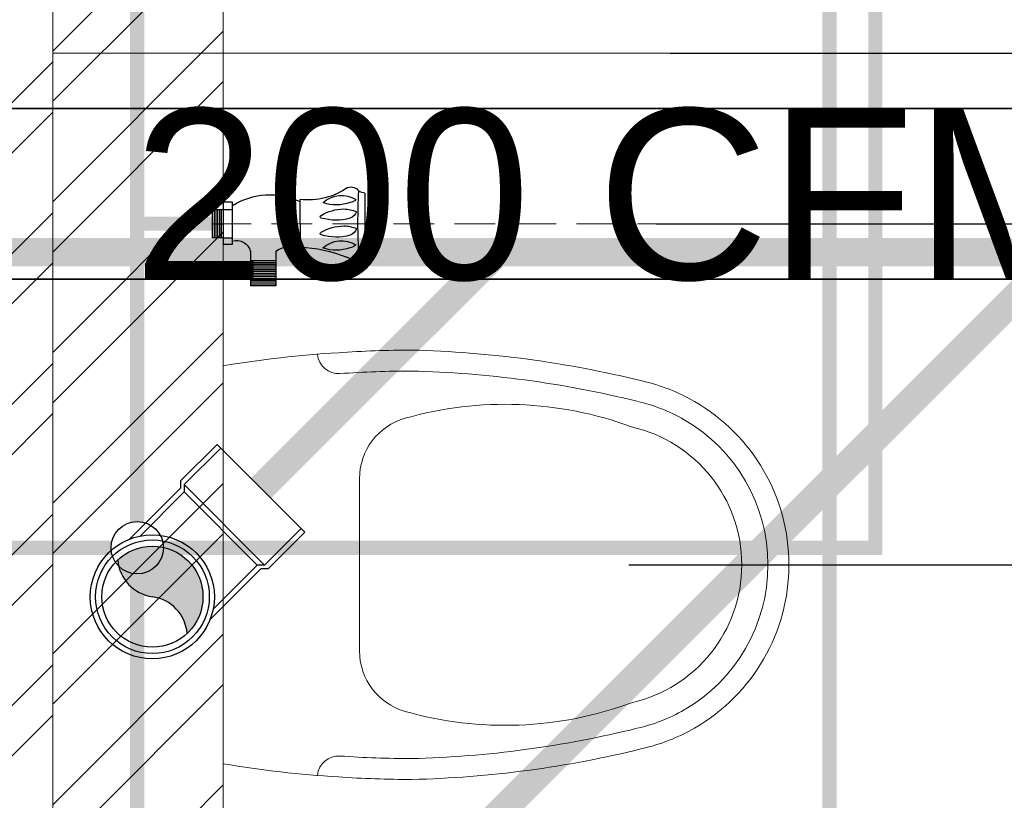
# Model space of a CAD drawing. Header units: inches. Extents: x 105152 to 158499, y 12149 to 30915.
# Tile 187 of 256: x 126756 to 126791, y 21387 to 21415. Entities that reach past the tile are written whole.
import ezdxf

# ---------------------------------------------------------------- set-up
doc = ezdxf.new("R2010")
doc.units = ezdxf.units.IN
doc.header["$MEASUREMENT"] = 0
doc.header["$PDMODE"] = 34
doc.linetypes.add('DASHED2', pattern=[0.375, 0.25, -0.125])
for name, color, linetype in [('0-SA-DUCT', 250, 'Continuous'), ('PP--DIM', 7, 'Continuous'), ('PP-HVAC- GRILL', 1, 'Continuous')]:
    doc.layers.add(name, color=color, linetype=linetype)
for name, color, linetype, lineweight in [('AR - PLAN', 251, 'Continuous', 5), ('CENTER', 46, 'DASHED2', 9), ('DIFFUSER', 3, 'Continuous', 30), ('DRAINAGE ', 7, 'Continuous', 9), ('EXHAUST AIR DUCT', 13, 'Continuous', 35), ('HVAC SERVICE', 1, 'Continuous', 35), ('HVAC TEXT PP', 104, 'Continuous', 20), ('PD_BRICK WALL_115', 134, 'Continuous', 30), ('PD_FIXTURE', 21, 'Continuous', 25), ('PD_HATCH', 45, 'Continuous', 9), ('PL. FICTURE', 4, 'Continuous', 25), ('PP- 75DIA Soil Waste Sewer pipe', 90, 'Continuous', 9), ('PP-Domestic  Cold Water Supply', 5, 'Continuous', 25), ('PP-Soil Pipe', 1, 'Continuous', 25), ('PP-SWP', 1, 'Continuous', 25), ('RO WATER ', 15, 'Continuous', 15), ('WATER SUPPLY ', 7, 'Continuous', 9)]:
    doc.layers.add(name, color=color, linetype=linetype, lineweight=lineweight)
doc.styles.get("Standard").update_dxf_attribs({"font": 'arial.ttf', "height": 6})
doc.styles.add('TIMES NEW ROMAN', font='times.ttf')
doc.dimstyles.new('PP-DIM', dxfattribs={"dimtxt": 4, "dimasz": 1, "dimexe": 1, "dimexo": 1, "dimgap": 0.09, "dimtad": 0, "dimdec": 0, "dimzin": 0, "dimdsep": 46, "dimlunit": 4, "dimtxsty": 'TIMES NEW ROMAN', "dimblk": 'ARCHTICK', "dimcen": 0.09, "dimdle": 1, "dimclrd": 256, "dimclre": 256, "dimclrt": 256, "dimadec": 0, "dimazin": 0, "dimtfac": 1, "dimtdec": 4, "dimtofl": 0, "dimtmove": 1, "dimatfit": 3, "dimfxl": 1, "dimtolj": 1, "dimtzin": 0, "dimlwd": -1, "dimlwe": -1, "dimarcsym": 0})

# ---------------------------------------------------------------- blocks, each defined once
blk = doc.blocks.new('zw$E1C9')
at = {"layer": '0-SA-DUCT', "color": 1}
for p, q in [((0, 3.743858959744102), (5.99999999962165, 9.743858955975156)), ((0, 9.743858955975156), (5.99999999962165, 3.743858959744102)), ((0, 8.743858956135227), (5.99999999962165, 8.743858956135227)), ((0, 7.74385895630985), (5.99999999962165, 7.74385895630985)), ((0, 6.743858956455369), (5.99999999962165, 6.743858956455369)), ((5.99999999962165, 5.74385895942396), (0, 5.74385895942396)), ((5.99999999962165, 4.743858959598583), (0, 4.743858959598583))]:
    blk.add_line(p, q, dxfattribs=at)
at = {"layer": '0-SA-DUCT', "color": 1, "lineweight": 30}
blk.add_lwpolyline([(0, 9.743858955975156), (5.99999999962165, 9.743858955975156), (5.99999999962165, 3.743858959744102), (0, 3.743858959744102)], close=True, dxfattribs=at)
at = {"layer": 'DIFFUSER', "color": 3, "extrusion": (2.8008928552e-06, 4.46e-14, 0.9999999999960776)}
for p, q in [((2.382324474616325, 12.58816672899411, -6.672635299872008e-06), (2.382324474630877, 13.48771791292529, -6.672635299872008e-06)), ((2.382324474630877, 13.48771791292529, -6.672635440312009e-06), (3.617675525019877, 13.48771791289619, -1.013272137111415e-05)), ((3.617675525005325, 12.58816672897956, -1.013272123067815e-05), (3.617675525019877, 13.48771791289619, -1.013272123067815e-05)), ((2.999999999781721, 10.09744650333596, -8.402677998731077e-06), (1.508865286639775, 12.58816672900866, -4.226169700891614e-06)), ((1.508865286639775, 12.58816672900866, -4.226169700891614e-06), (2.382324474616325, 12.58816672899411, -6.672635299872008e-06)), ((2.999999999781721, 10.09744650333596, -8.402677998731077e-06), (4.491134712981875, 12.58816672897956, -1.257918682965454e-05)), ((4.491134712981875, 12.58816672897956, -1.257918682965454e-05), (3.617675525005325, 12.58816672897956, -1.013272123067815e-05))]:
    blk.add_line(p, q, dxfattribs=at)
at = {"layer": 'DIFFUSER', "color": 8, "extrusion": (-4.46e-14, -2.8008928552e-06, 0.9999999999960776)}
blk.add_line((0.9999999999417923, 8.74385895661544, -2.800892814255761e-06), (0.9999999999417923, 8.74385895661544, -2.800892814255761e-06), dxfattribs=at)
at = {"layer": 'DIFFUSER', "color": 3, "extrusion": (2.8008928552e-06, -4.46e-14, 0.9999999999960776)}
for p, q in [((2.999999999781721, 3.390271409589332, -8.402677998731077e-06), (1.508865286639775, 0.8995511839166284, -4.226169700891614e-06)), ((2.999999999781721, 3.390271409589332, -8.402677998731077e-06), (4.491134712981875, 0.8995511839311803, -1.257918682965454e-05)), ((1.508865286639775, 0.8995511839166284, -4.226169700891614e-06), (2.382324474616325, 0.8995511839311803, -6.672635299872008e-06)), ((2.382324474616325, 0.8995511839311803, -6.672635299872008e-06), (2.382324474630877, 0, -6.672635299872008e-06)), ((4.491134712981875, 0.8995511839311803, -1.257918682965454e-05), (3.617675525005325, 0.8995511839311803, -1.013272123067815e-05)), ((3.617675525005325, 0.8995511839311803, -1.013272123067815e-05), (3.617675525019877, 2.91038304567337e-11, -1.013272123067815e-05)), ((2.382324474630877, 0, -6.672635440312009e-06), (3.617675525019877, 2.91038304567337e-11, -1.013272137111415e-05))]:
    blk.add_line(p, q, dxfattribs=at)
blk = doc.blocks.new('HVAC SERVICE')
at = {"layer": 'EXHAUST AIR DUCT'}
for p, q in [((599.741244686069, -203.9390207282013, 0.0001581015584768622), (599.741244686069, -211.9390207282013, 0.0001581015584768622)), ((599.741244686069, -203.9390207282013, 0.0001581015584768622), (665.3168820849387, -203.9390207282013, 0.0001581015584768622)), ((599.741244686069, -211.9390207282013, 0.0001581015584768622), (668.7948409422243, -211.9390207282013, 0.0001581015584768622))]:
    blk.add_line(p, q, dxfattribs=at)
at = {"layer": 'PP-HVAC- GRILL', "lineweight": 30, "ltscale": 1000, "xscale": 0.6666666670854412, "yscale": 0.6666666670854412, "zscale": 0.6666666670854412, "rotation": 90}
blk.add_blockref('zw$E1C9', (606.2371506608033, -209.9390207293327, 0.0001581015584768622), dxfattribs=at)
at = {"layer": 'HVAC TEXT PP', "insert": (587.8256565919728, -180.9563957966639, 0.0001581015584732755), "char_height": 6, "attachment_point": 1, "bg_fill": 2}
blk.add_mtext_dynamic_manual_height_columns('\\pxql;150X150MM\\P200 CFM EACH', width=135.3111622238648, gutter_width=50, heights=[-16], dxfattribs=at)
at = {"layer": 'EXHAUST AIR DUCT'}
for p, q in [((545.4784719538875, -190.9463488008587, 0.0001581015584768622), (664.324134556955, -190.9463488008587, 0.0001581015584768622)), ((545.4784719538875, -196.9463488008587, 0.0001581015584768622), (668.7948409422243, -196.9463488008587, 0.0001581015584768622))]:
    blk.add_line(p, q, dxfattribs=at)
at = {"layer": 'HVAC TEXT PP', "insert": (405.9670034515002, -200.1550856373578), "char_height": 6, "width": 237.4875247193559, "attachment_point": 1, "bg_fill": 2}
blk.add_mtext('\\pxql;%%C32 MM \\PDRAIN PIPE ', dxfattribs=at)
blk = doc.blocks.new('ANGLE VALVE1-PP')
at = {"layer": 'CENTER', "ltscale": 5}
blk.add_line((-5.958944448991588e-11, 19.9410536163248), (-5.958944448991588e-11, 0.001330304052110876), dxfattribs=at)
at = {"layer": 'PL. FICTURE'}
for p, q in [((0.941770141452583, 4.684573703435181), (-0.8867600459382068, 4.68648725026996)), ((0.7492816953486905, 2.687720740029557), (-0.7153139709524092, 2.689253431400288)), ((-0.8490746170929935, 1.947424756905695), (-1.910758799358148, 1.947424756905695)), ((-1.910758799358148, 1.947424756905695), (-1.910758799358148, 1.161958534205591)), ((-1.855982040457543, 1.947424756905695), (-1.855982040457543, 1.161958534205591)), ((-1.801205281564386, 1.947424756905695), (-1.801205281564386, 1.161958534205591)), ((-1.74642852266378, 1.947424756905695), (-1.74642852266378, 1.161958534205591)), ((-1.691651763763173, 1.947424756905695), (-1.691651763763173, 1.161958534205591)), ((-1.636875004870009, 1.947424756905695), (-1.636875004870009, 1.161958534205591)), ((-1.582098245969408, 1.947424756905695), (-1.582098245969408, 1.161958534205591)), ((-1.527321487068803, 1.947424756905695), (-1.527321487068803, 1.161958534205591)), ((-1.472544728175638, 1.947424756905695), (-1.472544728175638, 1.161958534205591)), ((-1.417767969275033, 1.947424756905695), (-1.417767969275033, 1.161958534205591)), ((-1.362991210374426, 1.947424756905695), (-1.362991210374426, 1.161958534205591)), ((-1.30821445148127, 1.947424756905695), (-1.30821445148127, 1.161958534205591)), ((-1.253437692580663, 1.947424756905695), (-1.253437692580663, 1.161958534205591)), ((-1.198660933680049, 1.947424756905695), (-1.198660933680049, 1.161958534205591)), ((-1.14505909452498, 1.947424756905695), (-1.14505909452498, 1.161958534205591)), ((-0.8498966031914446, 1.161958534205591), (-1.910758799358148, 1.161958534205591)), ((-0.6320175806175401, 0.329990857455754), (-0.6317174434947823, 0.6167932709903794)), ((-0.6317174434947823, 0.6167932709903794), (0.6613491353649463, 0.616793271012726)), ((-0.4368964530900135, 0.3311401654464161), (-0.4365977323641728, 0.6165890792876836)), ((0.4374621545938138, 0.3302251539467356), (0.4377608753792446, 0.6156740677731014)), ((0.6613491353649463, 0.616793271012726), (0.6613491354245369, 0.3299908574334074)), ((0.6613491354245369, 0.3299908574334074), (-0.6320175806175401, 0.329990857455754)), ((-0.4368964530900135, 0.3311401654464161), (-0.4368964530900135, 0.001330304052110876)), ((-5.95896665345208e-11, 0.001330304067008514), (8.881784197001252e-16, 0.329990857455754)), ((0.4368964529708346, 0.001330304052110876), (0.4374621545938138, 0.3302251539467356)), ((-0.4368964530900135, 0.2752140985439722), (0.4368964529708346, 0.2752140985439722)), ((-0.4368964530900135, 0.2204373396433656), (0.4368964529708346, 0.2204373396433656)), ((-0.4368964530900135, 0.1656605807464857), (0.4368964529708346, 0.1656605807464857)), ((-0.4368964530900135, 0.1108838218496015), (0.4368964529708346, 0.1108838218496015)), ((-0.4368964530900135, 0.05610706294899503), (0.4368964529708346, 0.05610706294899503)), ((-0.4368964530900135, 0.001330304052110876), (0.4368964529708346, 0.001330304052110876))]:
    blk.add_line(p, q, dxfattribs=at)
for centre, radius, start, end in [((-0.4635642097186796, 4.413362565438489), 0.5036782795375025, 147.1623665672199, 170.0789033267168), ((1.618409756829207, 4.785114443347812), 0.684068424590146, 188.4516454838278, 204.8079799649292), ((-0.8146020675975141, 4.281226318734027), 0.2626416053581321, 123.5384068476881, 216.0532510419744), ((0.0369206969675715, 21.73955145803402), 17.26819344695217, 266.6913442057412, 273.1887363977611), ((-1.356306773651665, 3.958198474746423), 0.8328645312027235, 317.2334292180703, 32.33775323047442), ((-0.3998327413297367, 4.170459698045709), 0.3439486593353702, 137.3014595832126, 170.6652815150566), ((-0.02760832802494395, 4.095806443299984), 0.3534849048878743, 110.2975229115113, 157.3492269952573), ((-1.083284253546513, 4.024900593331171), 1.016143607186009, 0.5091387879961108, 23.33129524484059), ((0.4931577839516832, 4.095806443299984), 0.3534849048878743, 110.2975229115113, 157.3492269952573), ((-0.5625181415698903, 4.024900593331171), 1.016143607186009, 0.5091387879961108, 23.33129524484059), ((0.03678778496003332, 3.963887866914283), 0.8328645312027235, 317.2334292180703, 32.33775323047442), ((0.9932618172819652, 4.176149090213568), 0.3439486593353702, 137.3014595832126, 170.6652815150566), ((0.8509841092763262, 4.258430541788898), 0.2808844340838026, 340.0866729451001, 58.56648593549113), ((-5.191320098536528, 2.471340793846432), 4.481307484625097, 2.787222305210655, 21.67746638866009), ((0.3973558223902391, 3.801734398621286), 1.213273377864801, 159.5193038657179, 199.7036689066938), ((1.218544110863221, 3.800502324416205), 1.630488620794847, 164.6565019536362, 196.3906374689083), ((-1.442980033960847, 4.048994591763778), 1.375881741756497, 329.0019570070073, 359.3726565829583), ((1.739310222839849, 3.800502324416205), 1.630488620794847, 164.6565019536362, 196.3906374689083), ((-0.9222139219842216, 4.048994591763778), 1.375881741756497, 329.0019570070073, 359.3726565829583), ((1.790450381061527, 3.807423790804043), 1.213273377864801, 159.5193038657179, 199.7036689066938), ((2.893463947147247, 2.938865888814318), 2.158840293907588, 145.4640753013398, 186.6805372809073), ((-0.3046383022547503, 3.357242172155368), 0.04436324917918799, 202.3068022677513, 337.6931977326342), ((0.2161278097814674, 3.357242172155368), 0.04436324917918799, 202.3068022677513, 337.6931977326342), ((-1.828759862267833, 2.607968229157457), 1.181567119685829, 326.0105555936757, 3.941421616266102), ((-1.300495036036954, 1.7622408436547), 2.189676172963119, 328.420261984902, 25.00436318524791), ((-0.9512854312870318, 0.7400630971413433), 0.4339071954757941, 343.4814845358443, 76.48707097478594)]:
    blk.add_arc(centre, radius, start, end, dxfattribs=at)
blk = doc.blocks.new('_ArchTick')
at = {"color": 0, "linetype": 'ByBlock', "const_width": 0.15}
blk.add_lwpolyline([(-0.5, -0.5), (0.5, 0.5)], dxfattribs=at)
blk = doc.blocks.new('*D758')
at = {"layer": 'Defpoints', "color": 0}
for p in [(218.025719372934, 142.7163622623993), (218.3773898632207, 136.7163587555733), (238.1800921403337, 136.7163587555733)]:
    blk.add_point(p, dxfattribs=at)
at = {"layer": 'PP--DIM', "ltscale": 12}
for p, q in [((238.1800921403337, 143.7163622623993), (238.1800921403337, 142.1654088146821)), ((219.025719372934, 142.7163622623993), (239.1800921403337, 142.7163622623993)), ((238.1800921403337, 135.7163587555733), (238.1800921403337, 137.2673122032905)), ((219.3773898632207, 136.7163587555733), (239.1800921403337, 136.7163587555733))]:
    blk.add_line(p, q, dxfattribs=at)
at = {"layer": 'PP--DIM'}
for p, rotation in [((238.1800921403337, 142.7163622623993), 90), ((238.1800921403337, 136.7163587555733), 270)]:
    blk.add_blockref('_ArchTick', p, dxfattribs=dict(at, rotation=rotation))
at = {"layer": 'PP--DIM', "insert": (238.1800921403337, 139.7163605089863), "char_height": 4, "attachment_point": 5, "rotation": 90, "style": 'TIMES NEW ROMAN'}
blk.add_mtext('\\A1;6"', dxfattribs=at)
blk = doc.blocks.new('*D759')
at = {"layer": 'Defpoints', "color": 0}
for p in [(218.3773898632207, 136.7163587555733), (217.8914339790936, 130.7163625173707), (238.1800921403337, 130.7163625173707)]:
    blk.add_point(p, dxfattribs=at)
at = {"layer": 'PP--DIM', "ltscale": 12}
for p, q in [((238.1800921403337, 137.7163587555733), (238.1800921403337, 136.1654089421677)), ((219.3773898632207, 136.7163587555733), (239.1800921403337, 136.7163587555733)), ((238.1800921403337, 129.7163625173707), (238.1800921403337, 131.2673123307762)), ((218.8914339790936, 130.7163625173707), (239.1800921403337, 130.7163625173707))]:
    blk.add_line(p, q, dxfattribs=at)
at = {"layer": 'PP--DIM'}
for p, rotation in [((238.1800921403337, 136.7163587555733), 90), ((238.1800921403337, 130.7163625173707), 270)]:
    blk.add_blockref('_ArchTick', p, dxfattribs=dict(at, rotation=rotation))
at = {"layer": 'PP--DIM', "insert": (238.1800921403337, 133.716360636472), "char_height": 4, "attachment_point": 5, "rotation": 90, "style": 'TIMES NEW ROMAN'}
blk.add_mtext('\\A1;6"', dxfattribs=at)
blk = doc.blocks.new('*D760')
at = {"layer": 'Defpoints', "color": 0}
for p in [(217.8914339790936, 130.7163625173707), (216.9274023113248, 118.7163587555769), (238.1800921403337, 118.7163587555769)]:
    blk.add_point(p, dxfattribs=at)
at = {"layer": 'PP--DIM', "ltscale": 12}
for p, q in [((238.1800921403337, 131.7163625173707), (238.1800921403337, 126.3434911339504)), ((218.8914339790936, 130.7163625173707), (239.1800921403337, 130.7163625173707)), ((238.1800921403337, 117.7163587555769), (238.1800921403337, 123.0892301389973)), ((217.9274023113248, 118.7163587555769), (239.1800921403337, 118.7163587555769))]:
    blk.add_line(p, q, dxfattribs=at)
at = {"layer": 'PP--DIM'}
for p, rotation in [((238.1800921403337, 130.7163625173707), 90), ((238.1800921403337, 118.7163587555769), 270)]:
    blk.add_blockref('_ArchTick', p, dxfattribs=dict(at, rotation=rotation))
at = {"layer": 'PP--DIM', "insert": (238.1800921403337, 124.7163606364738), "char_height": 4, "attachment_point": 5, "rotation": 90, "style": 'TIMES NEW ROMAN'}
blk.add_mtext("\\A1;1'", dxfattribs=at)
blk = doc.blocks.new('*D761')
at = {"layer": 'Defpoints', "color": 0}
for p in [(216.9274023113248, 118.7163587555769), (217.0818780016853, 106.7163630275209), (238.1800921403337, 106.7163630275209)]:
    blk.add_point(p, dxfattribs=at)
at = {"layer": 'PP--DIM', "ltscale": 12}
for p, q in [((238.1800921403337, 119.7163587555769), (238.1800921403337, 114.3434913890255)), ((217.9274023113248, 118.7163587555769), (239.1800921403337, 118.7163587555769)), ((238.1800921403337, 105.7163630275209), (238.1800921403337, 111.0892303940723)), ((218.0818780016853, 106.7163630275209), (239.1800921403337, 106.7163630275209))]:
    blk.add_line(p, q, dxfattribs=at)
at = {"layer": 'PP--DIM'}
for p, rotation in [((238.1800921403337, 118.7163587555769), 90), ((238.1800921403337, 106.7163630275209), 270)]:
    blk.add_blockref('_ArchTick', p, dxfattribs=dict(at, rotation=rotation))
at = {"layer": 'PP--DIM', "insert": (238.1800921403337, 112.7163608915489), "char_height": 4, "attachment_point": 5, "rotation": 90, "style": 'TIMES NEW ROMAN'}
blk.add_mtext("\\A1;1'", dxfattribs=at)
blk = doc.blocks.new('PP-WC CONNECTOR BEND')
at = {"lineweight": 30}
h = blk.add_hatch(color=256, dxfattribs=at)
edge = h.paths.add_edge_path()
edge.add_ellipse((-79.84568734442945, 16.06918967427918), major_axis=(19.39290396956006, 18.32186724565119), ratio=1, start_angle=96.33861705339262, end_angle=173.6613829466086, ccw=False)
edge.add_ellipse((-101.1428493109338, 0.0003864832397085), major_axis=(22.89194586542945, -24.23013451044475), ratio=0.9999999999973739, start_angle=-45.00000000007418, end_angle=134.9999999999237, ccw=False)
edge.add_ellipse((-122.4400112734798, -16.0684167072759), major_axis=(18.3218672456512, -19.39290396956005), ratio=1, start_angle=6.33861705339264, end_angle=83.66138294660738)
at = {"linetype": 'Continuous'}
for p, q in [((-34.09090909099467, 40.90909090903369), (-37.50000000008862, 37.49999999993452)), ((-34.09090909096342, 40.90909090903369), (-5.70708e-11, 40.90909090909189)), ((5.72413e-11, -40.90909090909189), (-5.70708e-11, 40.90909090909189)), ((-37.50000000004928, 37.49999999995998), (-84.90057435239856, 37.49999999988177)), ((-37.49999999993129, -37.50000000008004), (-84.90057435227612, -37.50000000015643)), ((-34.09090909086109, -40.90909090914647), (-37.4999999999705, -37.50000000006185)), ((-34.09090909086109, -40.90909090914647), (5.72413e-11, -40.90909090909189))]:
    blk.add_line(p, q, dxfattribs=at)
at = {"linetype": 'Continuous', "ltscale": 0.005}
for p, q in [((-37.50000000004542, 34.09090909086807), (-78.63664915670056, 34.09090909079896)), ((-34.09090909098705, 37.49999999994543), (-37.50000000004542, 34.09090909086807)), ((-37.49999999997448, -34.09090909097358), (-37.50000000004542, 34.09090909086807)), ((-34.09090909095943, 37.49999999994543), (-6.89511e-11, 37.5)), ((-34.09090909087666, -37.50000000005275), (-34.09090909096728, 37.49999999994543)), ((-37.49999999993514, -34.09090909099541), (-78.63664915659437, -34.09090909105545)), ((-34.09090909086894, -37.50000000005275), (-37.49999999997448, -34.09090909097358)), ((-34.09090909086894, -37.50000000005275), (4.14389e-11, -37.5))]:
    blk.add_line(p, q, dxfattribs=at)
at = {"linetype": 'Continuous'}
blk.add_circle((-101.2499999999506, -1.69166e-10), 40.90909090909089, dxfattribs=at)
at = {"lineweight": 30}
for radius in [37.50049768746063, 33.33377572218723]:
    blk.add_circle((-101.1428493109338, 0.0003864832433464), radius, dxfattribs=at)
for centre, start, end in [((-79.84568734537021, 16.06918967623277), 139.7119494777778, 217.0347153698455), ((-122.4400112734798, -16.0684167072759), 319.7119494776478, 37.03471536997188)]:
    blk.add_arc(centre, 26.67912186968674, start, end, dxfattribs=at)
blk = doc.blocks.new('DRAINAGE')
at = {"layer": 'PP- 75DIA Soil Waste Sewer pipe', "ltscale": 0.015, "const_width": 0.9999999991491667}
blk.add_lwpolyline([(508.7405263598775, 428.1188439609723), (538.7140180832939, 458.0923356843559)], dxfattribs=at)
at = {"layer": 'PP-Soil Pipe', "color": 1, "ltscale": 0.015}
blk.add_lwpolyline([(329.9854632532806, 339.9219194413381, 0.9999999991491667, 0.9999999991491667, 0), (329.9854632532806, 424.3118133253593, 0.9999999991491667, 0.9999999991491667, 0), (354.6573113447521, 449.0923150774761, 0.9999999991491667, 0.9999999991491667, 0), (662.904954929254, 449.0923150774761, 0.9999999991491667, 0.9999999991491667, 0), (673.4864775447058, 459.6738376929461, 0.9999999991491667, 0.9999999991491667, 0)], format="xyseb", dxfattribs=at)
at = {"layer": 'PP-Soil Pipe', "color": 1, "ltscale": 0.015, "const_width": 0.9999999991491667}
blk.add_lwpolyline([(501.5897999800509, 440.783806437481), (509.8983086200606, 449.0923150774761)], dxfattribs=at)
at = {"layer": 'PP-SWP', "xscale": 0.05333333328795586, "yscale": 0.05333333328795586, "zscale": 0.05333333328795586, "rotation": 44.99999999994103}
blk.add_blockref('PP-WC CONNECTOR BEND', (501.5898145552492, 440.7837918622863), dxfattribs=at)
blk = doc.blocks.new('A$C24556D30')
at = {"color": 251, "lineweight": 5}
for p, q in [((170.0000553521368, 400.0000540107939), (170.0000553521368, 20.00005401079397)), ((300.0000553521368, 210.000054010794), (300.0000553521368, 292.2294342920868)), ((300.0000553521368, 210.000054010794), (300.0000553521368, 127.7706737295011))]:
    blk.add_line(p, q, dxfattribs=at)
for points in [[(569.74867281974, 385.5564478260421, 0.0549045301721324), (350.0000553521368, 415.000054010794, 0.0549045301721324)], [(279.8877858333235, 412.5391608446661, 0.027530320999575), (170.0000553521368, 400.0000540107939, 0.027530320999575)], [(564.9384326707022, 366.1435245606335, 0.0549045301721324), (349.5301892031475, 395.0055741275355, 0.0549045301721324)], [(300.0000553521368, 210.000054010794), (300.0000553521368, 290.000054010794, 0.7043924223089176)], [(300.0000553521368, 210.000054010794), (300.0000553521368, 130.0000540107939, -0.7043924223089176)], [(564.9384326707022, 53.85658346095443, -0.0549045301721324), (349.5301892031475, 24.99453389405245, -0.0549045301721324)], [(569.74867281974, 34.44366019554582, -0.0549045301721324), (350.0000553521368, 5.000054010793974, -0.0549045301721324)], [(170.0000553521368, 20.00005401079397, 0.0275303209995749), (279.8877858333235, 7.460947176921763, 0.0275303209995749)]]:
    blk.add_lwpolyline(points, format="xyb", dxfattribs=at)
for centre, radius, start, end in [((350.0000553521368, -584.9999459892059), 1000, 90, 94.02043563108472), ((279.9358992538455, 412.5424842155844), 20, 184.5904764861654, 273.8822723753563), ((350.0000553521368, -584.9999459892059), 980, 90, 94.02043563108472), ((530.0000553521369, 210.000054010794), 180, 59.99999999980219, 77.24246783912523), ((439.0485481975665, 15.1852102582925), 348.1009654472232, 69.7009941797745, 105.9249351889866), ((530.0000553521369, 210.000054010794), 160, 59.99999999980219, 77.24246783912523), ((530.0000553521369, 210.000054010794), 180, 0, 59.99999999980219), ((360.0000553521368, 292.2294342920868), 60, 105.9249351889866, 180), ((530.0000553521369, 210.000054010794), 160, 0, 59.99999999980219), ((530.0000553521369, 210.000054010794), 135, 0, 77.24246783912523), ((530.0000553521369, 210.000054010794), 135, 282.7575321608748, 0), ((530.0000553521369, 210.000054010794), 160, 300.0000000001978, 0), ((530.0000553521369, 210.000054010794), 180, 300.0000000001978, 0), ((360.0000553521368, 127.7706737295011), 60, 180, 254.0750648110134), ((439.0485481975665, 404.8148977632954), 348.1009654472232, 254.0750648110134, 290.2990058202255), ((530.0000553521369, 210.000054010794), 160, 282.7575321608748, 300.0000000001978), ((530.0000553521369, 210.000054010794), 180, 282.7575321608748, 300.0000000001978), ((279.9358992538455, 7.457623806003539), 20, 86.1177276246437, 175.4095235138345), ((350.0000553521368, 1005.000054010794), 980, 265.9795643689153, 270), ((350.0000553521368, 1005.000054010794), 1000, 265.9795643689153, 270)]:
    blk.add_arc(centre, radius, start, end, dxfattribs=at)
blk = doc.blocks.new('FIRST FLOOR PLAN 0')
at = {"layer": 'PD_HATCH', "lineweight": 5}
h = blk.add_hatch(dxfattribs=at)
h.set_pattern_fill('ANSI32', color=251, scale=10)
h.set_pattern_definition([(45, (-550.7705653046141, -242.3817885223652), (-2.651650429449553, 2.651650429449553), []), (45, (-549.0027983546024, -242.3817885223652), (-2.651650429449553, 2.651650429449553), [])])
h.paths.add_polyline_path([(-539.9997091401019, -240.2998080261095), (-583.2497091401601, -240.2998080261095), (-583.2497091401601, -244.7998080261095), (-539.9997091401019, -244.7998080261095)])
h.paths.add_polyline_path([(-625.2497091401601, -240.2998080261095), (-668.4997091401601, -240.2998080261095), (-668.4997091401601, -244.7998080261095), (-625.2497091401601, -244.7998080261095)], flags=17)
h.paths.add_polyline_path([(-539.9997091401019, -323.4998080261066), (-539.9997091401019, -327.9998080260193), (-377.9997091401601, -327.9998080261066), (-377.9997091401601, -323.4998080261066), (-530.9997091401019, -323.4998080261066), (-530.9997091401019, -233.9998080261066), (-470.9997091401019, -233.9998080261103), (-470.9997091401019, -257.9998080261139), (-466.4997091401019, -257.9998080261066), (-466.4997091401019, -233.9998080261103), (-386.9997091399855, -233.9998080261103), (-386.9997091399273, -261.9998080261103), (-382.4997091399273, -261.9998080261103), (-382.4997091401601, -102.9998080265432), (-377.9997091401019, -102.9998080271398), (-377.9997091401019, -98.49980802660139), (-386.9997091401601, -98.49980802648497), (-386.9997091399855, -224.9998080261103), (-530.9997091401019, -224.9998080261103), (-530.9997091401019, -8.9998324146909), (-539.9997091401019, -8.9998324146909)])
h.paths.add_polyline_path([(-595.4997039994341, -332.9374820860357), (-590.9997039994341, -332.9374820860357), (-590.9997039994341, -327.9998080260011), (-581.9997091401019, -327.9998080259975), (-581.9997091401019, -323.4998080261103), (-668.4997091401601, -323.4998080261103), (-668.4997091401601, -167.9998080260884), (-745.4997091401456, -167.9998080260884), (-745.4997091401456, -172.4998080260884), (-672.9997091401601, -172.4998080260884), (-672.9997091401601, -323.4998080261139), (-728.9997091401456, -323.4998080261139), (-728.9997091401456, -327.9998080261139), (-595.4997039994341, -327.9998080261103)])
h = blk.add_hatch(dxfattribs=at)
h.set_pattern_fill('ANSI32', color=251, scale=10)
h.set_pattern_definition([(45, (26013.46920260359, 17879.3870099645), (-2.651650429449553, 2.651650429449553), []), (45, (26015.2369695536, 17879.3870099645), (-2.651650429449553, 2.651650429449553), [])])
h.paths.add_polyline_path([(-524.9997091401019, -8.999808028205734), (-530.9997091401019, -8.999808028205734), (-530.9997091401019, -44.99980802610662), (-524.9997091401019, -44.99980802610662)])
h.paths.add_polyline_path([(-524.9997091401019, -44.99980802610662), (-530.9997091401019, -44.99980802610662), (-530.9997091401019, -80.99980802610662), (-524.9997091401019, -80.99980802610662)])
h.paths.add_polyline_path([(-530.9997091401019, -80.99980802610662), (-530.9997091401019, -116.9998080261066), (-524.9997091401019, -116.9998080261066), (-524.9997091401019, -80.99980802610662)])
h.paths.add_polyline_path([(-524.9997091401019, -116.9998080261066), (-530.9997091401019, -116.9998080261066), (-530.9997091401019, -152.9998080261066), (-524.9997091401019, -152.9998080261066)])
h.paths.add_polyline_path([(-524.9997091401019, -152.9998080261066), (-530.9997091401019, -152.9998080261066), (-530.9997091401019, -188.9998080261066), (-524.9997091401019, -188.9998080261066)])
h.paths.add_polyline_path([(-524.9997091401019, -188.9998080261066), (-530.9997091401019, -188.9998080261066), (-530.9997091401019, -224.9998080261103), (-524.9997091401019, -224.9998080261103)])
h.paths.add_polyline_path([(-245.9997091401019, -8.99980802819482), (-254.9997091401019, -8.99980802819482), (-254.9997091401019, -98.49980802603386), (-259.4997091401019, -98.49980802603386), (-259.4997091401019, -102.9998080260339), (-254.9997091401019, -102.9998080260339), (-254.9997091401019, -112.9998080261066), (-245.9997091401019, -112.999808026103)])
h.paths.add_polyline_path([(-326.9997091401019, -8.999808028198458), (-331.4997091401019, -8.999808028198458), (-331.4997091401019, -98.49980802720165), (-335.9997091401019, -98.49980802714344), (-335.9997091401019, -102.9998080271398), (-301.4997091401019, -102.9998080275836), (-301.4997091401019, -98.49980802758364), (-326.9997091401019, -98.49980802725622)])
h.paths.add_polyline_path([(-331.4997091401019, -26.99980802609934), (-334.4997091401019, -26.99980802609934), (-334.4997091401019, -31.49980802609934), (-331.4997091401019, -31.49980802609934)], flags=17)
h.paths.add_polyline_path([(-358.4997091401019, -26.99980802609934), (-361.4997091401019, -26.99980802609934), (-361.4997091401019, -17.99980802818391), (-365.9997091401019, -17.99980802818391), (-365.9997091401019, -26.99980802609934), (-376.4997091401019, -26.99980802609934), (-376.4997091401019, -31.49980802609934), (-358.4997091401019, -31.49980802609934)])
h.paths.add_polyline_path([(-412.4997091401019, -8.999808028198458), (-416.9997091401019, -8.999808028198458), (-416.9997091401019, -24.99980802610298), (-416.9997091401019, -31.49980802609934), (-412.4997091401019, -31.49980802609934), (-412.4997091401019, -26.99980802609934)])
h.paths.add_polyline_path([(-121.4997091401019, -8.99980802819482), (-125.9997091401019, -8.99980802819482), (-125.9997091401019, -26.99980802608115), (-121.4997091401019, -26.99980802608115)])
at = {"layer": 'PD_BRICK WALL_115', "color": 251, "lineweight": 5}
blk.add_line((-524.9997091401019, -224.9998080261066), (-524.9997091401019, -8.999808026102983), dxfattribs=at)
blk.add_lwpolyline([(-377.9997091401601, -323.4998080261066), (-530.9997091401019, -323.4998080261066), (-530.9997091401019, -233.9998080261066), (-470.9997091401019, -233.9998080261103), (-470.9997091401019, -257.9998080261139), (-466.4997091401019, -257.9998080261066), (-466.4997091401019, -233.9998080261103), (-386.9997091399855, -233.9998080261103), (-386.9997091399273, -261.9998080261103), (-382.4997091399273, -261.9998080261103), (-382.4997091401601, -102.9998080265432), (-377.9997091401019, -102.9998080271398), (-377.9997091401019, -98.49980802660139), (-386.9997091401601, -98.49980802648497), (-386.9997091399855, -224.9998080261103), (-530.9997091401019, -224.9998080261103), (-530.9997091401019, -8.9998324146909), (-539.9997091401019, -8.9998324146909), (-539.9997091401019, -323.4998080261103), (-539.9997091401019, -323.4998080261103)], dxfattribs=at)
at = {"layer": 'PD_FIXTURE', "color": 251, "lineweight": 5, "ltscale": 12}
blk.add_line((-470.9997091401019, -188.9998080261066), (-530.9997091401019, -188.9998080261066), dxfattribs=at)
at = {"layer": 'PD_FIXTURE', "color": 251, "ltscale": 12, "xscale": -0.03684210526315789, "yscale": 0.03684210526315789, "zscale": 0.03684210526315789, "rotation": 180}
blk.add_blockref('A$C24556D30', (-531.2628690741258, -199.2629639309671), dxfattribs=at)
blk = doc.blocks.new('WATER SUPPLY')
at = {"layer": 'PP-Domestic  Cold Water Supply'}
for points in [[(347.3053937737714, 300.896181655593, 0.4999999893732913, 0.4999999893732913, 0), (226.5973912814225, 300.896181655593, 0.4999999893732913, 0.4999999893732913, 0), (226.5973912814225, 119.317205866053, 0.4999999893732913, 0.4999999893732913, 0), (201.5567431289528, 119.317205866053, 0.4999999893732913, 0.4999999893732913, 0)], [(199.7148851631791, 119.317205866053, 0.4999999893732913, 0.4999999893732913, 0), (57.39587808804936, 119.317205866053, 0.4999999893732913, 0.4999999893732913, 0)]]:
    blk.add_lwpolyline(points, format="xyseb", dxfattribs=at)
at = {"layer": 'PP-Domestic  Cold Water Supply', "const_width": 0.4999999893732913}
for points in [[(200.6358141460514, 202.7163609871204), (200.6358141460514, 120.2381348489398)], [(203.2883563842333, 130.7163625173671), (200.6358141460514, 130.7163625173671)], [(200.6358141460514, 118.3962768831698), (200.6358141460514, 106.7163630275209), (203.6642439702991, 106.7163630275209)]]:
    blk.add_lwpolyline(points, dxfattribs=at)
at = {"layer": 'PP-Domestic  Cold Water Supply'}
blk.add_circle((200.6358141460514, 119.317205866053), 0.9209289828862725, dxfattribs=at)
at = {"layer": 'RO WATER ', "const_width": 0.5}
blk.add_lwpolyline([(370.4267271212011, 304.8220357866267), (224.9898114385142, 304.8220357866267), (224.9898114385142, 100.8209455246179)], dxfattribs=at)
at = {"layer": 'PL. FICTURE', "xscale": -1.143695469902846, "yscale": 1.143695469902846, "zscale": 1.143695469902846, "rotation": 269.9999999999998}
blk.add_blockref('ANGLE VALVE1-PP', (203.2868349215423, 130.7163625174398), dxfattribs=at)
at = {"layer": 'PP--DIM', "ltscale": 12}
for base, p1, p2, picture, middle in [((238.1800921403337, 136.7163587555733), (218.025719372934, 142.7163622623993), (218.3773898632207, 136.7163587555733), '*D758', (238.1800921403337, 139.7163605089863)), ((238.1800921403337, 130.7163625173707), (218.3773898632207, 136.7163587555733), (217.8914339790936, 130.7163625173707), '*D759', (238.1800921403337, 133.716360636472)), ((238.1800921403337, 118.7163587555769), (217.8914339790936, 130.7163625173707), (216.9274023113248, 118.7163587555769), '*D760', (238.1800921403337, 124.7163606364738)), ((238.1800921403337, 106.7163630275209), (216.9274023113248, 118.7163587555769), (217.0818780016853, 106.7163630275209), '*D761', (238.1800921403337, 112.7163608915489))]:
    dim = blk.add_linear_dim(base=base, p1=p1, p2=p2, angle=90, dimstyle='PP-DIM', override={"dimblk": 'ArchTick'}, dxfattribs=at)
    dim.commit()
    dim.dimension.update_dxf_attribs({"geometry": picture, "text_midpoint": middle})

msp = doc.modelspace()

# ---------------------------------------------------------------- block references
at = {"layer": 'HVAC SERVICE'}
msp.add_blockref('HVAC SERVICE', (126172.1612291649, 21602.49829319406), dxfattribs=at)

# ---------------------------------------------------------------- next in the draw order: block references
at = {"layer": 'WATER SUPPLY '}
msp.add_blockref('WATER SUPPLY', (126559.4972756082, 21276.78212641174), dxfattribs=at)

# ---------------------------------------------------------------- next in the draw order: block references
at = {"layer": 'DRAINAGE '}
msp.add_blockref('DRAINAGE', (126262.8934601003, 20957.40614984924), dxfattribs=at)

# ---------------------------------------------------------------- next in the draw order: block references
at = {"layer": 'AR - PLAN', "color": 251}
msp.add_blockref('FIRST FLOOR PLAN 0', (127288.1612291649, 21602.49829319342), dxfattribs=at)

doc.saveas('drawing.dxf')
